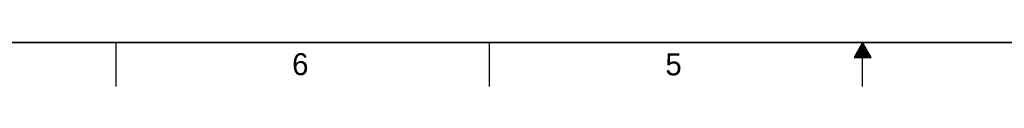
# Model space of a CAD drawing. Header units: inches. Extents: x 0 to 34, y 0 to 22.
# Tile 2 of 24: x 7.4 to 18.6, y 0 to 0.5. Entities that reach past the tile are written whole.
import ezdxf

# ---------------------------------------------------------------- set-up
doc = ezdxf.new("R2010")
doc.units = ezdxf.units.IN
doc.header["$LTSCALE"] = 1.87
doc.header["$MEASUREMENT"] = 0
doc.layers.get('0').update_dxf_attribs({"linetype": 'CONTINUOUS'})
doc.styles.add('TEXTSTYLE_2', font='txt')

msp = doc.modelspace()

# ---------------------------------------------------------------- linework, layer by layer
at = {"color": 2, "linetype": 'CONTINUOUS'}
for p, q in [((8.5, 0), (8.5, 0.5)), ((12.75, 0), (12.75, 0.5)), ((17, 0.5), (16.902, 0.3303)), ((16.9712, 0.45), (17.0289, 0.45)), ((16.9769, 0.46), (17.0231, 0.46)), ((16.9827, 0.47), (17.0173, 0.47)), ((16.9885, 0.48), (17.0116, 0.48)), ((16.9942, 0.49), (17.0058, 0.49)), ((17.098, 0.3303), (17, 0.5)), ((17, 0), (17, 0.5)), ((16.9076, 0.34), (17.0924, 0.34)), ((16.9134, 0.35), (17.0866, 0.35)), ((16.9192, 0.36), (17.0808, 0.36)), ((16.925, 0.37), (17.0751, 0.37)), ((16.9307, 0.38), (17.0693, 0.38)), ((16.9365, 0.39), (17.0635, 0.39)), ((16.9423, 0.4), (17.0578, 0.4)), ((16.9481, 0.41), (17.052, 0.41)), ((16.9538, 0.42), (17.0462, 0.42)), ((16.9596, 0.43), (17.0404, 0.43)), ((16.9654, 0.44), (17.0347, 0.44)), ((16.902, 0.3303), (17.098, 0.3303))]:
    msp.add_line(p, q, dxfattribs=at)
at = {"color": 7, "linetype": 'CONTINUOUS', "const_width": 0.02}
msp.add_lwpolyline([(0.5, 0.5), (33.5, 0.5)], dxfattribs=at)

# ---------------------------------------------------------------- texts
at = {"color": 2, "linetype": 'CONTINUOUS', "char_height": 0.25, "width": 0.25, "attachment_point": 1, "line_spacing_factor": 0.9, "style": 'TEXTSTYLE_2'}
for s, insert in [('6', (10.5033, 0.3784)), ('5', (14.754, 0.3762))]:
    msp.add_mtext(s, dxfattribs=dict(at, insert=insert))

doc.saveas('drawing.dxf')
